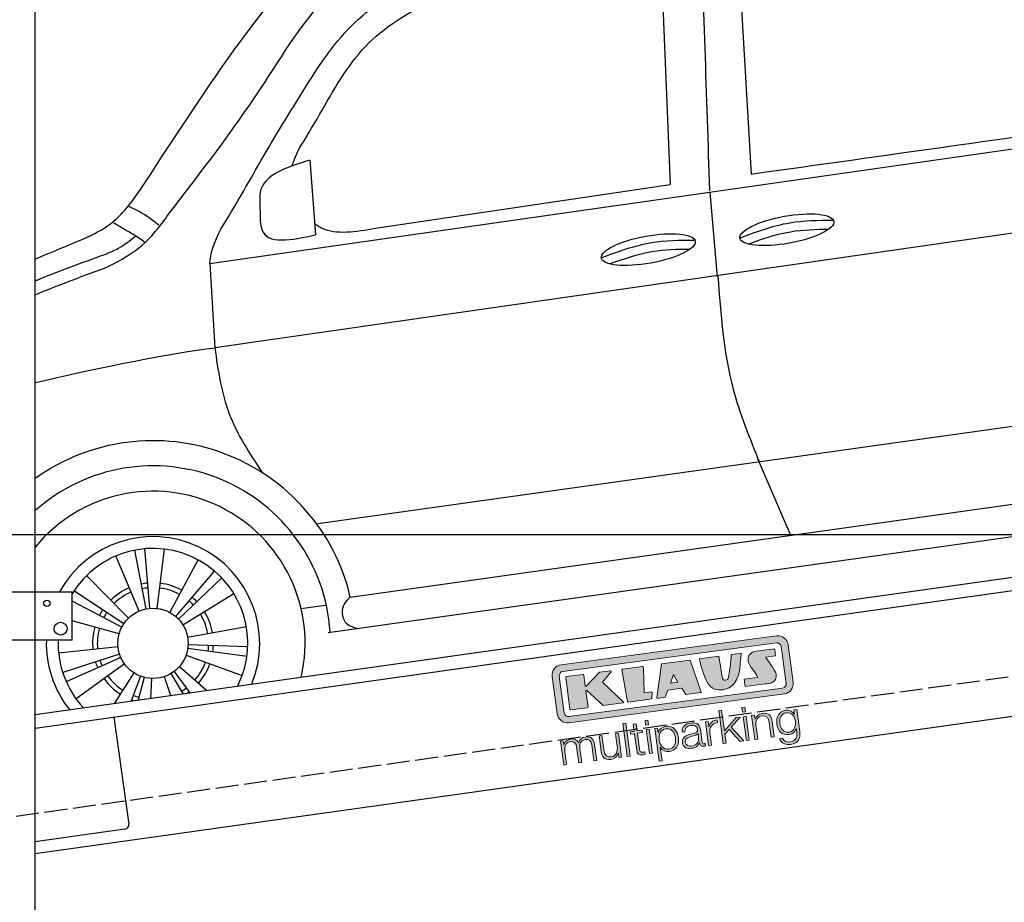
# Model space of a CAD drawing. Extents: x -311 to 6440, y -744 to 6074.
# Tile 3 of 6: x 926 to 3064, y 1052 to 2968. Entities that reach past the tile are written whole.
import ezdxf

# ---------------------------------------------------------------- set-up
doc = ezdxf.new("R2010")
doc.units = 0
doc.header["$LTSCALE"] = 10
doc.header["$MEASUREMENT"] = 0
doc.linetypes.add('GEN3', pattern=[6.25, 5, -1.25])
doc.layers.get('0').update_dxf_attribs({"linetype": 'CONTINUOUS'})
doc.layers.get('DEFPOINTS').update_dxf_attribs({"linetype": 'CONTINUOUS'})
doc.layers.add('3', color=6, linetype='GEN3')
doc.layers.add('CAR', color=1, linetype='CONTINUOUS')
for name, color, linetype, lineweight in [('AM_0', 7, 'CONTINUOUS', 30), ('AM_5', 3, 'CONTINUOUS', 15), ('Logo', 7, 'CONTINUOUS', 25)]:
    doc.layers.add(name, color=color, linetype=linetype, lineweight=lineweight)
doc.dimstyles.new('KLAUS_DXF', dxfattribs={"dimscale": 20, "dimtxt": 3.5, "dimasz": 2, "dimexe": 2, "dimexo": 1, "dimgap": 1.5, "dimtad": 1, "dimlfac": 0.1, "dimdsep": 46, "dimtxsty": 'STANDARD', "dimblk": 'DOT', "dimcen": 2, "dimclrd": 256, "dimclre": 256, "dimclrt": 2, "dimadec": 0, "dimazin": 0, "dimtfac": 1, "dimtmove": 2, "dimatfit": 3, "dimfxl": 1, "dimtolj": 1, "dimarcsym": 0})

# ---------------------------------------------------------------- blocks, each defined once
blk = doc.blocks.new('KLAUS')
at = {"layer": 'Logo'}
h = blk.add_hatch(color=8, dxfattribs=at)
h.dxf.hatch_style = 2
edge = h.paths.add_edge_path()
edge.add_spline(control_points=[(3.6, 29.09), (2.88, 29.09), (2.3, 28.51), (2.3, 27.8), (2.3, 27.8), (2.3, 16.11), (2.3, 16.11), (2.3, 15.39), (2.88, 14.81), (3.6, 14.81), (3.6, 14.81), (71.16, 14.81), (71.16, 14.81), (71.88, 14.81), (72.46, 15.39), (72.46, 16.11), (72.46, 16.11), (72.46, 27.8), (72.46, 27.8), (72.46, 28.51), (71.88, 29.09), (71.16, 29.09), (71.16, 29.09), (3.6, 29.09), (3.6, 29.09), (3.6, 29.09), (3.6, 29.09), (3.6, 29.09)], knot_values=[0, 0, 0, 0, 1, 1, 1, 2, 2, 2, 3, 3, 3, 4, 4, 4, 5, 5, 5, 6, 6, 6, 7, 7, 7, 8, 8, 8, 9, 9, 9, 9], degree=3, periodic=0)
edge = h.paths.add_edge_path()
edge.add_spline(control_points=[(3.35, 31.23), (3.35, 31.23), (71.47, 31.23), (71.47, 31.23), (73.26, 31.23), (74.71, 29.77), (74.71, 27.99), (74.71, 27.99), (74.71, 16.17), (74.71, 16.17), (74.71, 14.38), (73.26, 12.93), (71.47, 12.93), (71.47, 12.93), (3.35, 12.93), (3.35, 12.93), (1.56, 12.93), (0.11, 14.38), (0.11, 16.17), (0.11, 16.17), (0.11, 27.99), (0.11, 27.99), (0.11, 29.77), (1.56, 31.23), (3.35, 31.23), (3.35, 31.23), (3.35, 31.23), (3.35, 31.23)], knot_values=[0, 0, 0, 0, 1, 1, 1, 2, 2, 2, 3, 3, 3, 4, 4, 4, 5, 5, 5, 6, 6, 6, 7, 7, 7, 8, 8, 8, 9, 9, 9, 9], degree=3, periodic=0)
h = blk.add_hatch(color=8, dxfattribs=at)
h.dxf.hatch_style = 2
edge = h.paths.add_edge_path()
edge.add_spline(control_points=[(4.5, 27.33), (4.5, 27.33), (9.7, 27.33), (9.7, 27.33), (9.84, 27.33), (9.96, 27.22), (9.96, 27.08), (9.96, 27.08), (9.96, 23.69), (9.96, 23.69), (9.96, 23.69), (9.94, 23.64), (10.04, 23.59), (10.14, 23.53), (10.2, 23.57), (10.2, 23.57), (10.2, 23.57), (10.51, 23.75), (10.51, 23.75), (10.51, 23.75), (14.94, 27.33), (14.94, 27.33), (14.94, 27.33), (18.41, 27.33), (18.41, 27.33), (18.41, 27.33), (18.49, 27.33), (18.56, 27.2), (18.65, 27.04), (18.53, 26.91), (18.53, 26.91), (18.53, 26.91), (15.49, 24.11), (15.49, 24.11), (15.49, 24.11), (21.14, 17.06), (21.14, 17.06), (21.14, 17.06), (21.13, 16.91), (21.13, 16.91), (21.08, 16.84), (20.99, 16.82), (20.99, 16.82), (20.99, 16.82), (14.7, 16.82), (14.7, 16.82), (14.7, 16.82), (10.26, 22.17), (10.26, 22.17), (10.26, 22.17), (10.19, 22.24), (10.08, 22.21), (9.97, 22.18), (9.96, 22.11), (9.96, 22.11), (9.96, 22.11), (9.96, 17.08), (9.96, 17.08), (9.96, 16.94), (9.84, 16.82), (9.7, 16.82), (9.7, 16.82), (4.5, 16.82), (4.5, 16.82), (4.36, 16.82), (4.25, 16.94), (4.25, 17.08), (4.25, 17.08), (4.25, 27.08), (4.25, 27.08), (4.25, 27.22), (4.36, 27.33), (4.5, 27.33), (4.5, 27.33), (4.5, 27.33), (4.5, 27.33)], knot_values=[0, 0, 0, 0, 1, 1, 1, 2, 2, 2, 3, 3, 3, 4, 4, 4, 5, 5, 5, 6, 6, 6, 7, 7, 7, 8, 8, 8, 9, 9, 9, 10, 10, 10, 11, 11, 11, 12, 12, 12, 13, 13, 13, 14, 14, 14, 15, 15, 15, 16, 16, 16, 17, 17, 17, 18, 18, 18, 19, 19, 19, 20, 20, 20, 21, 21, 21, 22, 22, 22, 23, 23, 23, 24, 24, 24, 25, 25, 25, 25], degree=3, periodic=0)
h = blk.add_hatch(color=8, dxfattribs=at)
h.dxf.hatch_style = 2
h.paths.add_polyline_path([(22.42, 17.06), (21.97, 27.15), (22.24, 27.33), (28.55, 27.33), (28.86, 26.97), (28.01, 19.08), (30.26, 19.07), (30.44, 18.95), (30.08, 16.95), (29.49, 16.82), (22.6, 16.82)])
h = blk.add_hatch(color=8, dxfattribs=at)
h.paths.add_polyline_path([(36.52, 21.01), (38.93, 21.01), (37.87, 23.57)])
h.paths.add_polyline_path([(34.52, 27.33), (43.65, 27.33), (45.76, 16.94), (45.57, 16.82), (40.83, 16.82), (39.89, 18.95), (35.42, 18.95), (34.27, 16.82), (31.78, 16.82), (31.66, 17)])
h = blk.add_hatch(color=8, dxfattribs=at)
h.dxf.hatch_style = 2
edge = h.paths.add_edge_path()
edge.add_spline(control_points=[(52.69, 27.32), (52.69, 27.32), (52.88, 20.14), (52.88, 20.14), (53.01, 19.89), (53.2, 19.77), (53.43, 19.71), (53.91, 19.59), (54.43, 19.57), (54.64, 20.03), (55.23, 21.34), (56.27, 25.45), (56.6, 27.33), (56.6, 27.33), (59.77, 27.33), (59.77, 27.33), (58.77, 23.9), (58.56, 16.82), (52.63, 16.76), (48.72, 16.72), (48.01, 19.35), (47.27, 22.24), (46.89, 23.68), (46.54, 27.33), (46.54, 27.33), (46.54, 27.33), (52.69, 27.32), (52.69, 27.32), (52.69, 27.32), (52.69, 27.32), (52.69, 27.32)], knot_values=[0, 0, 0, 0, 1, 1, 1, 2, 2, 2, 3, 3, 3, 4, 4, 4, 5, 5, 5, 6, 6, 6, 7, 7, 7, 8, 8, 8, 9, 9, 9, 10, 10, 10, 10], degree=3, periodic=0)
h = blk.add_hatch(color=8, dxfattribs=at)
h.dxf.hatch_style = 2
edge = h.paths.add_edge_path()
edge.add_spline(control_points=[(64.46, 27.33), (64.46, 27.33), (70.31, 27.33), (70.31, 27.33), (70.31, 26.52), (70.31, 26.02), (70.31, 25.12), (70.31, 25.12), (67.3, 25.12), (67.3, 25.12), (67.24, 25.04), (67.25, 25.11), (67.25, 24.91), (67.25, 24.88), (69.73, 20.38), (69.73, 19.57), (69.73, 16.4), (67.22, 16.81), (65.9, 16.82), (65.9, 16.82), (59.59, 16.82), (59.59, 16.82), (59.59, 17.76), (59.59, 18.23), (59.59, 19.14), (59.59, 19.14), (63.75, 19.14), (63.75, 19.14), (63.82, 19.22), (63.81, 19.11), (63.81, 19.31), (63.81, 20.32), (61.58, 23.06), (61.58, 24.63), (61.58, 26.33), (62.83, 27.34), (64.46, 27.33), (64.46, 27.33), (64.46, 27.33), (64.46, 27.33)], knot_values=[0, 0, 0, 0, 1, 1, 1, 2, 2, 2, 3, 3, 3, 4, 4, 4, 5, 5, 5, 6, 6, 6, 7, 7, 7, 8, 8, 8, 9, 9, 9, 10, 10, 10, 11, 11, 11, 12, 12, 12, 13, 13, 13, 13], degree=3, periodic=0)
h = blk.add_hatch(color=30, dxfattribs=at)
h.dxf.hatch_style = 2
h.paths.add_polyline_path([(20.07, 0), (20.99, 0), (20.99, 10.45), (20.07, 10.45)])
h = blk.add_hatch(color=30, dxfattribs=at)
h.dxf.hatch_style = 2
edge = h.paths.add_edge_path()
edge.add_spline(control_points=[(24.22, 9.82), (24.22, 9.82), (23.3, 9.82), (23.3, 9.82), (23.3, 9.82), (23.3, 7.55), (23.3, 7.55), (23.3, 7.55), (21.98, 7.55), (21.98, 7.55), (21.98, 7.55), (21.98, 6.78), (21.98, 6.78), (21.98, 6.78), (23.3, 6.78), (23.3, 6.78), (23.3, 6.78), (23.3, 1.61), (23.3, 1.61), (23.28, 0.32), (23.71, -0.09), (24.94, -0.09), (25.22, -0.09), (25.48, -0.06), (25.76, -0.06), (25.76, -0.06), (25.76, 0.73), (25.76, 0.73), (25.5, 0.7), (25.23, 0.69), (24.97, 0.69), (24.31, 0.73), (24.22, 1.08), (24.22, 1.68), (24.22, 1.68), (24.22, 6.78), (24.22, 6.78), (24.22, 6.78), (25.76, 6.78), (25.76, 6.78), (25.76, 6.78), (25.76, 7.55), (25.76, 7.55), (25.76, 7.55), (24.22, 7.55), (24.22, 7.55), (24.22, 7.55), (24.22, 9.82), (24.22, 9.82), (24.22, 9.82), (24.22, 9.82), (24.22, 9.82)], knot_values=[0, 0, 0, 0, 1, 1, 1, 2, 2, 2, 3, 3, 3, 4, 4, 4, 5, 5, 5, 6, 6, 6, 7, 7, 7, 8, 8, 8, 9, 9, 9, 10, 10, 10, 11, 11, 11, 12, 12, 12, 13, 13, 13, 14, 14, 14, 15, 15, 15, 16, 16, 16, 17, 17, 17, 17], degree=3, periodic=0)
h = blk.add_hatch(color=30, dxfattribs=at)
h.paths.add_polyline_path([(27.1, 0), (28.03, 0), (28.03, 7.55), (27.1, 7.55)])
h.paths.add_polyline_path([(27.1, 8.98), (28.03, 8.98), (28.03, 10.45), (27.1, 10.45)])
h = blk.add_hatch(color=30, dxfattribs=at)
h.dxf.hatch_style = 2
h.paths.add_polyline_path([(50.4, 0), (51.32, 0), (51.32, 2.87), (52.82, 4.11), (55.8, 0), (56.96, 0), (53.52, 4.76), (56.74, 7.55), (55.51, 7.55), (51.32, 3.89), (51.32, 10.45), (50.4, 10.45)])
h = blk.add_hatch(color=30, dxfattribs=at)
h.paths.add_polyline_path([(57.74, 0), (58.66, 0), (58.66, 7.55), (57.74, 7.55)])
h.paths.add_polyline_path([(57.74, 8.98), (58.66, 8.98), (58.66, 10.45), (57.74, 10.45)])
h = blk.add_hatch(color=30, dxfattribs=at)
h.dxf.hatch_style = 2
edge = h.paths.add_edge_path()
edge.add_spline(control_points=[(0, 0), (0, 0), (0.92, 0), (0.92, 0), (0.92, 0), (0.92, 4.22), (0.92, 4.22), (0.94, 5.8), (1.58, 7), (3.18, 7), (4.35, 7), (4.77, 6.15), (4.76, 5.12), (4.76, 5.12), (4.76, 0), (4.76, 0), (4.76, 0), (5.68, 0), (5.68, 0), (5.68, 0), (5.68, 4.27), (5.68, 4.27), (5.68, 5.68), (6.14, 7), (7.73, 7), (9.05, 7), (9.52, 6.32), (9.52, 5.08), (9.52, 5.08), (9.52, 0), (9.52, 0), (9.52, 0), (10.44, 0), (10.44, 0), (10.44, 0), (10.44, 5.12), (10.44, 5.12), (10.44, 6.91), (9.59, 7.77), (7.94, 7.77), (6.94, 7.77), (5.99, 7.29), (5.54, 6.3), (5.26, 7.29), (4.36, 7.77), (3.37, 7.77), (2.17, 7.77), (1.38, 7.19), (0.89, 6.28), (0.89, 6.28), (0.85, 6.28), (0.85, 6.28), (0.85, 6.28), (0.85, 7.55), (0.85, 7.55), (0.85, 7.55), (0, 7.55), (0, 7.55), (0, 7.55), (0, 0), (0, 0), (0, 0), (0, 0), (0, 0)], knot_values=[0, 0, 0, 0, 1, 1, 1, 2, 2, 2, 3, 3, 3, 4, 4, 4, 5, 5, 5, 6, 6, 6, 7, 7, 7, 8, 8, 8, 9, 9, 9, 10, 10, 10, 11, 11, 11, 12, 12, 12, 13, 13, 13, 14, 14, 14, 15, 15, 15, 16, 16, 16, 17, 17, 17, 18, 18, 18, 19, 19, 19, 20, 20, 20, 21, 21, 21, 21], degree=3, periodic=0)
h = blk.add_hatch(color=30, dxfattribs=at)
h.dxf.hatch_style = 2
edge = h.paths.add_edge_path()
edge.add_spline(control_points=[(18.31, 7.55), (18.31, 7.55), (17.39, 7.55), (17.39, 7.55), (17.39, 7.55), (17.39, 3.59), (17.39, 3.59), (17.39, 2.05), (16.7, 0.56), (15.12, 0.56), (13.66, 0.56), (13.15, 1.27), (13.1, 2.64), (13.1, 2.64), (13.1, 7.55), (13.1, 7.55), (13.1, 7.55), (12.18, 7.55), (12.18, 7.55), (12.18, 7.55), (12.18, 2.65), (12.18, 2.65), (12.18, 0.89), (12.93, -0.22), (14.83, -0.22), (15.96, -0.22), (16.95, 0.35), (17.44, 1.36), (17.44, 1.36), (17.47, 1.36), (17.47, 1.36), (17.47, 1.36), (17.47, 0), (17.47, 0), (17.47, 0), (18.31, 0), (18.31, 0), (18.31, 0), (18.31, 7.55), (18.31, 7.55), (18.31, 7.55), (18.31, 7.55), (18.31, 7.55)], knot_values=[0, 0, 0, 0, 1, 1, 1, 2, 2, 2, 3, 3, 3, 4, 4, 4, 5, 5, 5, 6, 6, 6, 7, 7, 7, 8, 8, 8, 9, 9, 9, 10, 10, 10, 11, 11, 11, 12, 12, 12, 13, 13, 13, 14, 14, 14, 14], degree=3, periodic=0)
h = blk.add_hatch(color=30, dxfattribs=at)
edge = h.paths.add_edge_path()
edge.add_spline(control_points=[(35.84, 3.78), (35.84, 2.21), (35.12, 0.56), (33.37, 0.56), (31.4, 0.56), (30.72, 2.21), (30.72, 3.78), (30.72, 5.49), (31.33, 7), (33.37, 7), (35.12, 7), (35.84, 5.34), (35.84, 3.78), (35.84, 3.78), (35.84, 3.78), (35.84, 3.78)], knot_values=[0, 0, 0, 0, 1, 1, 1, 2, 2, 2, 3, 3, 3, 4, 4, 4, 5, 5, 5, 5], degree=3, periodic=0)
edge = h.paths.add_edge_path()
edge.add_spline(control_points=[(29.79, -2.8), (29.79, -2.8), (30.72, -2.8), (30.72, -2.8), (30.72, -2.8), (30.72, 1.43), (30.72, 1.43), (30.72, 1.43), (30.74, 1.43), (30.74, 1.43), (31.14, 0.35), (32.24, -0.22), (33.37, -0.22), (35.66, -0.22), (36.76, 1.64), (36.76, 3.78), (36.76, 5.91), (35.66, 7.77), (33.37, 7.77), (32.15, 7.77), (31.1, 7.14), (30.67, 6.12), (30.67, 6.12), (30.64, 6.12), (30.64, 6.12), (30.64, 6.12), (30.64, 7.55), (30.64, 7.55), (30.64, 7.55), (29.79, 7.55), (29.79, 7.55), (29.79, 7.55), (29.79, -2.8), (29.79, -2.8), (29.79, -2.8), (29.79, -2.8), (29.79, -2.8)], knot_values=[0, 0, 0, 0, 1, 1, 1, 2, 2, 2, 3, 3, 3, 4, 4, 4, 5, 5, 5, 6, 6, 6, 7, 7, 7, 8, 8, 8, 9, 9, 9, 10, 10, 10, 11, 11, 11, 12, 12, 12, 12], degree=3, periodic=0)
h = blk.add_hatch(color=30, dxfattribs=at)
edge = h.paths.add_edge_path()
edge.add_spline(control_points=[(43.03, 2.93), (43.04, 1.45), (41.8, 0.56), (40.39, 0.56), (39.53, 0.56), (38.71, 1.13), (38.71, 2.05), (38.71, 3.53), (40.66, 3.51), (42.22, 3.79), (42.47, 3.84), (42.88, 3.91), (43, 4.13), (43, 4.13), (43.03, 4.13), (43.03, 4.13), (43.03, 4.13), (43.03, 2.93), (43.03, 2.93), (43.03, 2.93), (43.03, 2.93), (43.03, 2.93)], knot_values=[0, 0, 0, 0, 1, 1, 1, 2, 2, 2, 3, 3, 3, 4, 4, 4, 5, 5, 5, 6, 6, 6, 7, 7, 7, 7], degree=3, periodic=0)
edge = h.paths.add_edge_path()
edge.add_spline(control_points=[(39.03, 5.24), (39.06, 6.47), (39.91, 7), (41.05, 7), (42.14, 7), (43.03, 6.69), (43.03, 5.45), (43.03, 4.61), (42.6, 4.51), (41.84, 4.42), (39.85, 4.19), (37.79, 4.11), (37.79, 1.99), (37.79, 0.47), (38.93, -0.22), (40.32, -0.22), (41.77, -0.22), (42.43, 0.34), (43.07, 1.32), (43.07, 1.32), (43.1, 1.32), (43.1, 1.32), (43.1, 0.53), (43.25, 0), (44.19, 0), (44.43, 0), (44.58, 0.01), (44.79, 0.06), (44.79, 0.06), (44.79, 0.83), (44.79, 0.83), (44.71, 0.81), (44.6, 0.78), (44.49, 0.78), (44.13, 0.78), (43.95, 0.98), (43.95, 1.33), (43.95, 1.33), (43.95, 5.34), (43.95, 5.34), (43.95, 7.36), (42.5, 7.77), (41.17, 7.77), (39.44, 7.77), (38.2, 7.01), (38.11, 5.24), (38.11, 5.24), (39.03, 5.24), (39.03, 5.24), (39.03, 5.24), (39.03, 5.24), (39.03, 5.24)], knot_values=[0, 0, 0, 0, 1, 1, 1, 2, 2, 2, 3, 3, 3, 4, 4, 4, 5, 5, 5, 6, 6, 6, 7, 7, 7, 8, 8, 8, 9, 9, 9, 10, 10, 10, 11, 11, 11, 12, 12, 12, 13, 13, 13, 14, 14, 14, 15, 15, 15, 16, 16, 16, 17, 17, 17, 17], degree=3, periodic=0)
h = blk.add_hatch(color=30, dxfattribs=at)
h.dxf.hatch_style = 2
edge = h.paths.add_edge_path()
edge.add_spline(control_points=[(45.79, 0), (45.79, 0), (46.71, 0), (46.71, 0), (46.71, 0), (46.71, 4.03), (46.71, 4.03), (46.71, 5.59), (47.85, 6.82), (49.52, 6.73), (49.52, 6.73), (49.52, 7.66), (49.52, 7.66), (48.16, 7.72), (47.14, 7), (46.67, 5.78), (46.67, 5.78), (46.64, 5.78), (46.64, 5.78), (46.64, 5.78), (46.64, 7.55), (46.64, 7.55), (46.64, 7.55), (45.79, 7.55), (45.79, 7.55), (45.79, 7.55), (45.79, 0), (45.79, 0), (45.79, 0), (45.79, 0), (45.79, 0)], knot_values=[0, 0, 0, 0, 1, 1, 1, 2, 2, 2, 3, 3, 3, 4, 4, 4, 5, 5, 5, 6, 6, 6, 7, 7, 7, 8, 8, 8, 9, 9, 9, 10, 10, 10, 10], degree=3, periodic=0)
h = blk.add_hatch(color=30, dxfattribs=at)
h.dxf.hatch_style = 2
edge = h.paths.add_edge_path()
edge.add_spline(control_points=[(60.41, 0), (60.41, 0), (61.33, 0), (61.33, 0), (61.33, 0), (61.33, 4.41), (61.33, 4.41), (61.36, 5.89), (62.24, 7), (63.7, 7), (65.2, 7), (65.62, 6.02), (65.62, 4.71), (65.62, 4.71), (65.62, 0), (65.62, 0), (65.62, 0), (66.54, 0), (66.54, 0), (66.54, 0), (66.54, 4.86), (66.54, 4.86), (66.54, 6.66), (65.9, 7.77), (63.78, 7.77), (62.71, 7.77), (61.7, 7.16), (61.36, 6.25), (61.36, 6.25), (61.33, 6.25), (61.33, 6.25), (61.33, 6.25), (61.33, 7.55), (61.33, 7.55), (61.33, 7.55), (60.41, 7.55), (60.41, 7.55), (60.41, 7.55), (60.41, 0), (60.41, 0), (60.41, 0), (60.41, 0), (60.41, 0)], knot_values=[0, 0, 0, 0, 1, 1, 1, 2, 2, 2, 3, 3, 3, 4, 4, 4, 5, 5, 5, 6, 6, 6, 7, 7, 7, 8, 8, 8, 9, 9, 9, 10, 10, 10, 11, 11, 11, 12, 12, 12, 13, 13, 13, 14, 14, 14, 14], degree=3, periodic=0)
h = blk.add_hatch(color=30, dxfattribs=at)
edge = h.paths.add_edge_path()
edge.add_spline(control_points=[(71.32, 0.86), (69.62, 0.86), (68.83, 2.34), (68.83, 3.86), (68.83, 5.43), (69.56, 7), (71.32, 7), (73.06, 7), (73.75, 5.34), (73.75, 3.86), (73.75, 2.33), (72.91, 0.86), (71.32, 0.86), (71.32, 0.86), (71.32, 0.86), (71.32, 0.86)], knot_values=[0, 0, 0, 0, 1, 1, 1, 2, 2, 2, 3, 3, 3, 4, 4, 4, 5, 5, 5, 5], degree=3, periodic=0)
edge = h.paths.add_edge_path()
edge.add_spline(control_points=[(74.67, 7.55), (74.67, 7.55), (73.75, 7.55), (73.75, 7.55), (73.75, 7.55), (73.75, 6.25), (73.75, 6.25), (73.75, 6.25), (73.72, 6.25), (73.72, 6.25), (73.35, 7.09), (72.41, 7.77), (71.32, 7.77), (69.13, 7.77), (67.9, 6.05), (67.9, 3.97), (67.9, 1.82), (68.9, 0.09), (71.32, 0.09), (72.4, 0.09), (73.29, 0.72), (73.72, 1.64), (73.72, 1.64), (73.75, 1.64), (73.75, 1.64), (73.75, 1.64), (73.75, 0.61), (73.75, 0.61), (73.75, -1.23), (73.01, -2.24), (71.32, -2.24), (70.29, -2.24), (69.31, -1.85), (69.1, -0.73), (69.1, -0.73), (68.18, -0.73), (68.18, -0.73), (68.31, -2.34), (69.81, -3.02), (71.32, -3.02), (73.79, -3.02), (74.65, -1.64), (74.67, 0.61), (74.67, 0.61), (74.67, 7.55), (74.67, 7.55), (74.67, 7.55), (74.67, 7.55), (74.67, 7.55)], knot_values=[0, 0, 0, 0, 1, 1, 1, 2, 2, 2, 3, 3, 3, 4, 4, 4, 5, 5, 5, 6, 6, 6, 7, 7, 7, 8, 8, 8, 9, 9, 9, 10, 10, 10, 11, 11, 11, 12, 12, 12, 13, 13, 13, 14, 14, 14, 15, 15, 15, 16, 16, 16, 16], degree=3, periodic=0)
at = {"layer": 'Logo', "lineweight": 0}
for points in [[(22.42, 17.06), (21.97, 27.15), (22.24, 27.33), (28.55, 27.33), (28.86, 26.97), (28.01, 19.08), (30.26, 19.07), (30.44, 18.95), (30.08, 16.95), (29.49, 16.82), (22.6, 16.82), (22.42, 17.06), (22.42, 17.06)], [(34.52, 27.33), (43.65, 27.33), (45.76, 16.94), (45.57, 16.82), (40.83, 16.82), (39.89, 18.95), (35.42, 18.95), (34.27, 16.82), (31.78, 16.82), (31.66, 17), (34.52, 27.33), (34.52, 27.33)], [(36.52, 21.01), (38.93, 21.01), (37.87, 23.57), (36.52, 21.01), (36.52, 21.01)], [(20.07, 0), (20.99, 0), (20.99, 10.45), (20.07, 10.45), (20.07, 0), (20.07, 0)], [(27.1, 8.98), (28.03, 8.98), (28.03, 10.45), (27.1, 10.45), (27.1, 8.98), (27.1, 8.98)], [(50.4, 0), (51.32, 0), (51.32, 2.87), (52.82, 4.11), (55.8, 0), (56.96, 0), (53.52, 4.76), (56.74, 7.55), (55.51, 7.55), (51.32, 3.89), (51.32, 10.45), (50.4, 10.45), (50.4, 0), (50.4, 0)], [(57.74, 8.98), (58.66, 8.98), (58.66, 10.45), (57.74, 10.45), (57.74, 8.98), (57.74, 8.98)], [(27.1, 0), (28.03, 0), (28.03, 7.55), (27.1, 7.55), (27.1, 0), (27.1, 0)], [(57.74, 0), (58.66, 0), (58.66, 7.55), (57.74, 7.55), (57.74, 0), (57.74, 0)]]:
    blk.add_lwpolyline(points, dxfattribs=at)
for points, knots in [([(3.35, 31.23), (3.35, 31.23), (71.47, 31.23), (71.47, 31.23), (73.26, 31.23), (74.71, 29.77), (74.71, 27.99), (74.71, 27.99), (74.71, 16.17), (74.71, 16.17), (74.71, 14.38), (73.26, 12.93), (71.47, 12.93), (71.47, 12.93), (3.35, 12.93), (3.35, 12.93), (1.56, 12.93), (0.11, 14.38), (0.11, 16.17), (0.11, 16.17), (0.11, 27.99), (0.11, 27.99), (0.11, 29.77), (1.56, 31.23), (3.35, 31.23), (3.35, 31.23), (3.35, 31.23), (3.35, 31.23)], [0, 0, 0, 0, 1, 1, 1, 2, 2, 2, 3, 3, 3, 4, 4, 4, 5, 5, 5, 6, 6, 6, 7, 7, 7, 8, 8, 8, 9, 9, 9, 9]), ([(3.6, 29.09), (2.88, 29.09), (2.3, 28.51), (2.3, 27.8), (2.3, 27.8), (2.3, 16.11), (2.3, 16.11), (2.3, 15.39), (2.88, 14.81), (3.6, 14.81), (3.6, 14.81), (71.16, 14.81), (71.16, 14.81), (71.88, 14.81), (72.46, 15.39), (72.46, 16.11), (72.46, 16.11), (72.46, 27.8), (72.46, 27.8), (72.46, 28.51), (71.88, 29.09), (71.16, 29.09), (71.16, 29.09), (3.6, 29.09), (3.6, 29.09), (3.6, 29.09), (3.6, 29.09), (3.6, 29.09)], [0, 0, 0, 0, 1, 1, 1, 2, 2, 2, 3, 3, 3, 4, 4, 4, 5, 5, 5, 6, 6, 6, 7, 7, 7, 8, 8, 8, 9, 9, 9, 9]), ([(4.5, 27.33), (4.5, 27.33), (9.7, 27.33), (9.7, 27.33), (9.84, 27.33), (9.96, 27.22), (9.96, 27.08), (9.96, 27.08), (9.96, 23.69), (9.96, 23.69), (9.96, 23.69), (9.94, 23.64), (10.04, 23.59), (10.14, 23.53), (10.2, 23.57), (10.2, 23.57), (10.2, 23.57), (10.51, 23.75), (10.51, 23.75), (10.51, 23.75), (14.94, 27.33), (14.94, 27.33), (14.94, 27.33), (18.41, 27.33), (18.41, 27.33), (18.41, 27.33), (18.49, 27.33), (18.56, 27.2), (18.65, 27.04), (18.53, 26.91), (18.53, 26.91), (18.53, 26.91), (15.49, 24.11), (15.49, 24.11), (15.49, 24.11), (21.14, 17.06), (21.14, 17.06), (21.14, 17.06), (21.13, 16.91), (21.13, 16.91), (21.08, 16.84), (20.99, 16.82), (20.99, 16.82), (20.99, 16.82), (14.7, 16.82), (14.7, 16.82), (14.7, 16.82), (10.26, 22.17), (10.26, 22.17), (10.26, 22.17), (10.19, 22.24), (10.08, 22.21), (9.97, 22.18), (9.96, 22.11), (9.96, 22.11), (9.96, 22.11), (9.96, 17.08), (9.96, 17.08), (9.96, 16.94), (9.84, 16.82), (9.7, 16.82), (9.7, 16.82), (4.5, 16.82), (4.5, 16.82), (4.36, 16.82), (4.25, 16.94), (4.25, 17.08), (4.25, 17.08), (4.25, 27.08), (4.25, 27.08), (4.25, 27.22), (4.36, 27.33), (4.5, 27.33), (4.5, 27.33), (4.5, 27.33), (4.5, 27.33)], [0, 0, 0, 0, 1, 1, 1, 2, 2, 2, 3, 3, 3, 4, 4, 4, 5, 5, 5, 6, 6, 6, 7, 7, 7, 8, 8, 8, 9, 9, 9, 10, 10, 10, 11, 11, 11, 12, 12, 12, 13, 13, 13, 14, 14, 14, 15, 15, 15, 16, 16, 16, 17, 17, 17, 18, 18, 18, 19, 19, 19, 20, 20, 20, 21, 21, 21, 22, 22, 22, 23, 23, 23, 24, 24, 24, 25, 25, 25, 25]), ([(52.69, 27.32), (52.69, 27.32), (52.88, 20.14), (52.88, 20.14), (53.01, 19.89), (53.2, 19.77), (53.43, 19.71), (53.91, 19.59), (54.43, 19.57), (54.64, 20.03), (55.23, 21.34), (56.27, 25.45), (56.6, 27.33), (56.6, 27.33), (59.77, 27.33), (59.77, 27.33), (58.77, 23.9), (58.56, 16.82), (52.63, 16.76), (48.72, 16.72), (48.01, 19.35), (47.27, 22.24), (46.89, 23.68), (46.54, 27.33), (46.54, 27.33), (46.54, 27.33), (52.69, 27.32), (52.69, 27.32), (52.69, 27.32), (52.69, 27.32), (52.69, 27.32)], [0, 0, 0, 0, 1, 1, 1, 2, 2, 2, 3, 3, 3, 4, 4, 4, 5, 5, 5, 6, 6, 6, 7, 7, 7, 8, 8, 8, 9, 9, 9, 10, 10, 10, 10]), ([(64.46, 27.33), (64.46, 27.33), (70.31, 27.33), (70.31, 27.33), (70.31, 26.52), (70.31, 26.02), (70.31, 25.12), (70.31, 25.12), (67.3, 25.12), (67.3, 25.12), (67.24, 25.04), (67.25, 25.11), (67.25, 24.91), (67.25, 24.88), (69.73, 20.38), (69.73, 19.57), (69.73, 16.4), (67.22, 16.81), (65.9, 16.82), (65.9, 16.82), (59.59, 16.82), (59.59, 16.82), (59.59, 17.76), (59.59, 18.23), (59.59, 19.14), (59.59, 19.14), (63.75, 19.14), (63.75, 19.14), (63.82, 19.22), (63.81, 19.11), (63.81, 19.31), (63.81, 20.32), (61.58, 23.06), (61.58, 24.63), (61.58, 26.33), (62.83, 27.34), (64.46, 27.33), (64.46, 27.33), (64.46, 27.33), (64.46, 27.33)], [0, 0, 0, 0, 1, 1, 1, 2, 2, 2, 3, 3, 3, 4, 4, 4, 5, 5, 5, 6, 6, 6, 7, 7, 7, 8, 8, 8, 9, 9, 9, 10, 10, 10, 11, 11, 11, 12, 12, 12, 13, 13, 13, 13]), ([(24.22, 9.82), (24.22, 9.82), (23.3, 9.82), (23.3, 9.82), (23.3, 9.82), (23.3, 7.55), (23.3, 7.55), (23.3, 7.55), (21.98, 7.55), (21.98, 7.55), (21.98, 7.55), (21.98, 6.78), (21.98, 6.78), (21.98, 6.78), (23.3, 6.78), (23.3, 6.78), (23.3, 6.78), (23.3, 1.61), (23.3, 1.61), (23.28, 0.32), (23.71, -0.09), (24.94, -0.09), (25.22, -0.09), (25.48, -0.06), (25.76, -0.06), (25.76, -0.06), (25.76, 0.73), (25.76, 0.73), (25.5, 0.7), (25.23, 0.69), (24.97, 0.69), (24.31, 0.73), (24.22, 1.08), (24.22, 1.68), (24.22, 1.68), (24.22, 6.78), (24.22, 6.78), (24.22, 6.78), (25.76, 6.78), (25.76, 6.78), (25.76, 6.78), (25.76, 7.55), (25.76, 7.55), (25.76, 7.55), (24.22, 7.55), (24.22, 7.55), (24.22, 7.55), (24.22, 9.82), (24.22, 9.82), (24.22, 9.82), (24.22, 9.82), (24.22, 9.82)], [0, 0, 0, 0, 1, 1, 1, 2, 2, 2, 3, 3, 3, 4, 4, 4, 5, 5, 5, 6, 6, 6, 7, 7, 7, 8, 8, 8, 9, 9, 9, 10, 10, 10, 11, 11, 11, 12, 12, 12, 13, 13, 13, 14, 14, 14, 15, 15, 15, 16, 16, 16, 17, 17, 17, 17]), ([(0, 0), (0, 0), (0.92, 0), (0.92, 0), (0.92, 0), (0.92, 4.22), (0.92, 4.22), (0.94, 5.8), (1.58, 7), (3.18, 7), (4.35, 7), (4.77, 6.15), (4.76, 5.12), (4.76, 5.12), (4.76, 0), (4.76, 0), (4.76, 0), (5.68, 0), (5.68, 0), (5.68, 0), (5.68, 4.27), (5.68, 4.27), (5.68, 5.68), (6.14, 7), (7.73, 7), (9.05, 7), (9.52, 6.32), (9.52, 5.08), (9.52, 5.08), (9.52, 0), (9.52, 0), (9.52, 0), (10.44, 0), (10.44, 0), (10.44, 0), (10.44, 5.12), (10.44, 5.12), (10.44, 6.91), (9.59, 7.77), (7.94, 7.77), (6.94, 7.77), (5.99, 7.29), (5.54, 6.3), (5.26, 7.29), (4.36, 7.77), (3.37, 7.77), (2.17, 7.77), (1.38, 7.19), (0.89, 6.28), (0.89, 6.28), (0.85, 6.28), (0.85, 6.28), (0.85, 6.28), (0.85, 7.55), (0.85, 7.55), (0.85, 7.55), (0, 7.55), (0, 7.55), (0, 7.55), (0, 0), (0, 0), (0, 0), (0, 0), (0, 0)], [0, 0, 0, 0, 1, 1, 1, 2, 2, 2, 3, 3, 3, 4, 4, 4, 5, 5, 5, 6, 6, 6, 7, 7, 7, 8, 8, 8, 9, 9, 9, 10, 10, 10, 11, 11, 11, 12, 12, 12, 13, 13, 13, 14, 14, 14, 15, 15, 15, 16, 16, 16, 17, 17, 17, 18, 18, 18, 19, 19, 19, 20, 20, 20, 21, 21, 21, 21]), ([(18.31, 7.55), (18.31, 7.55), (17.39, 7.55), (17.39, 7.55), (17.39, 7.55), (17.39, 3.59), (17.39, 3.59), (17.39, 2.05), (16.7, 0.56), (15.12, 0.56), (13.66, 0.56), (13.15, 1.27), (13.1, 2.64), (13.1, 2.64), (13.1, 7.55), (13.1, 7.55), (13.1, 7.55), (12.18, 7.55), (12.18, 7.55), (12.18, 7.55), (12.18, 2.65), (12.18, 2.65), (12.18, 0.89), (12.93, -0.22), (14.83, -0.22), (15.96, -0.22), (16.95, 0.35), (17.44, 1.36), (17.44, 1.36), (17.47, 1.36), (17.47, 1.36), (17.47, 1.36), (17.47, 0), (17.47, 0), (17.47, 0), (18.31, 0), (18.31, 0), (18.31, 0), (18.31, 7.55), (18.31, 7.55), (18.31, 7.55), (18.31, 7.55), (18.31, 7.55)], [0, 0, 0, 0, 1, 1, 1, 2, 2, 2, 3, 3, 3, 4, 4, 4, 5, 5, 5, 6, 6, 6, 7, 7, 7, 8, 8, 8, 9, 9, 9, 10, 10, 10, 11, 11, 11, 12, 12, 12, 13, 13, 13, 14, 14, 14, 14]), ([(29.79, -2.8), (29.79, -2.8), (30.72, -2.8), (30.72, -2.8), (30.72, -2.8), (30.72, 1.43), (30.72, 1.43), (30.72, 1.43), (30.74, 1.43), (30.74, 1.43), (31.14, 0.35), (32.24, -0.22), (33.37, -0.22), (35.66, -0.22), (36.76, 1.64), (36.76, 3.78), (36.76, 5.91), (35.66, 7.77), (33.37, 7.77), (32.15, 7.77), (31.1, 7.14), (30.67, 6.12), (30.67, 6.12), (30.64, 6.12), (30.64, 6.12), (30.64, 6.12), (30.64, 7.55), (30.64, 7.55), (30.64, 7.55), (29.79, 7.55), (29.79, 7.55), (29.79, 7.55), (29.79, -2.8), (29.79, -2.8), (29.79, -2.8), (29.79, -2.8), (29.79, -2.8)], [0, 0, 0, 0, 1, 1, 1, 2, 2, 2, 3, 3, 3, 4, 4, 4, 5, 5, 5, 6, 6, 6, 7, 7, 7, 8, 8, 8, 9, 9, 9, 10, 10, 10, 11, 11, 11, 12, 12, 12, 12]), ([(35.84, 3.78), (35.84, 2.21), (35.12, 0.56), (33.37, 0.56), (31.4, 0.56), (30.72, 2.21), (30.72, 3.78), (30.72, 5.49), (31.33, 7), (33.37, 7), (35.12, 7), (35.84, 5.34), (35.84, 3.78), (35.84, 3.78), (35.84, 3.78), (35.84, 3.78)], [0, 0, 0, 0, 1, 1, 1, 2, 2, 2, 3, 3, 3, 4, 4, 4, 5, 5, 5, 5]), ([(39.03, 5.24), (39.06, 6.47), (39.91, 7), (41.05, 7), (42.14, 7), (43.03, 6.69), (43.03, 5.45), (43.03, 4.61), (42.6, 4.51), (41.84, 4.42), (39.85, 4.19), (37.79, 4.11), (37.79, 1.99), (37.79, 0.47), (38.93, -0.22), (40.32, -0.22), (41.77, -0.22), (42.43, 0.34), (43.07, 1.32), (43.07, 1.32), (43.1, 1.32), (43.1, 1.32), (43.1, 0.53), (43.25, 0), (44.19, 0), (44.43, 0), (44.58, 0.01), (44.79, 0.06), (44.79, 0.06), (44.79, 0.83), (44.79, 0.83), (44.71, 0.81), (44.6, 0.78), (44.49, 0.78), (44.13, 0.78), (43.95, 0.98), (43.95, 1.33), (43.95, 1.33), (43.95, 5.34), (43.95, 5.34), (43.95, 7.36), (42.5, 7.77), (41.17, 7.77), (39.44, 7.77), (38.2, 7.01), (38.11, 5.24), (38.11, 5.24), (39.03, 5.24), (39.03, 5.24), (39.03, 5.24), (39.03, 5.24), (39.03, 5.24)], [0, 0, 0, 0, 1, 1, 1, 2, 2, 2, 3, 3, 3, 4, 4, 4, 5, 5, 5, 6, 6, 6, 7, 7, 7, 8, 8, 8, 9, 9, 9, 10, 10, 10, 11, 11, 11, 12, 12, 12, 13, 13, 13, 14, 14, 14, 15, 15, 15, 16, 16, 16, 17, 17, 17, 17]), ([(45.79, 0), (45.79, 0), (46.71, 0), (46.71, 0), (46.71, 0), (46.71, 4.03), (46.71, 4.03), (46.71, 5.59), (47.85, 6.82), (49.52, 6.73), (49.52, 6.73), (49.52, 7.66), (49.52, 7.66), (48.16, 7.72), (47.14, 7), (46.67, 5.78), (46.67, 5.78), (46.64, 5.78), (46.64, 5.78), (46.64, 5.78), (46.64, 7.55), (46.64, 7.55), (46.64, 7.55), (45.79, 7.55), (45.79, 7.55), (45.79, 7.55), (45.79, 0), (45.79, 0), (45.79, 0), (45.79, 0), (45.79, 0)], [0, 0, 0, 0, 1, 1, 1, 2, 2, 2, 3, 3, 3, 4, 4, 4, 5, 5, 5, 6, 6, 6, 7, 7, 7, 8, 8, 8, 9, 9, 9, 10, 10, 10, 10]), ([(60.41, 0), (60.41, 0), (61.33, 0), (61.33, 0), (61.33, 0), (61.33, 4.41), (61.33, 4.41), (61.36, 5.89), (62.24, 7), (63.7, 7), (65.2, 7), (65.62, 6.02), (65.62, 4.71), (65.62, 4.71), (65.62, 0), (65.62, 0), (65.62, 0), (66.54, 0), (66.54, 0), (66.54, 0), (66.54, 4.86), (66.54, 4.86), (66.54, 6.66), (65.9, 7.77), (63.78, 7.77), (62.71, 7.77), (61.7, 7.16), (61.36, 6.25), (61.36, 6.25), (61.33, 6.25), (61.33, 6.25), (61.33, 6.25), (61.33, 7.55), (61.33, 7.55), (61.33, 7.55), (60.41, 7.55), (60.41, 7.55), (60.41, 7.55), (60.41, 0), (60.41, 0), (60.41, 0), (60.41, 0), (60.41, 0)], [0, 0, 0, 0, 1, 1, 1, 2, 2, 2, 3, 3, 3, 4, 4, 4, 5, 5, 5, 6, 6, 6, 7, 7, 7, 8, 8, 8, 9, 9, 9, 10, 10, 10, 11, 11, 11, 12, 12, 12, 13, 13, 13, 14, 14, 14, 14]), ([(74.67, 7.55), (74.67, 7.55), (73.75, 7.55), (73.75, 7.55), (73.75, 7.55), (73.75, 6.25), (73.75, 6.25), (73.75, 6.25), (73.72, 6.25), (73.72, 6.25), (73.35, 7.09), (72.41, 7.77), (71.32, 7.77), (69.13, 7.77), (67.9, 6.05), (67.9, 3.97), (67.9, 1.82), (68.9, 0.09), (71.32, 0.09), (72.4, 0.09), (73.29, 0.72), (73.72, 1.64), (73.72, 1.64), (73.75, 1.64), (73.75, 1.64), (73.75, 1.64), (73.75, 0.61), (73.75, 0.61), (73.75, -1.23), (73.01, -2.24), (71.32, -2.24), (70.29, -2.24), (69.31, -1.85), (69.1, -0.73), (69.1, -0.73), (68.18, -0.73), (68.18, -0.73), (68.31, -2.34), (69.81, -3.02), (71.32, -3.02), (73.79, -3.02), (74.65, -1.64), (74.67, 0.61), (74.67, 0.61), (74.67, 7.55), (74.67, 7.55), (74.67, 7.55), (74.67, 7.55), (74.67, 7.55)], [0, 0, 0, 0, 1, 1, 1, 2, 2, 2, 3, 3, 3, 4, 4, 4, 5, 5, 5, 6, 6, 6, 7, 7, 7, 8, 8, 8, 9, 9, 9, 10, 10, 10, 11, 11, 11, 12, 12, 12, 13, 13, 13, 14, 14, 14, 15, 15, 15, 16, 16, 16, 16]), ([(71.32, 0.86), (69.62, 0.86), (68.83, 2.34), (68.83, 3.86), (68.83, 5.43), (69.56, 7), (71.32, 7), (73.06, 7), (73.75, 5.34), (73.75, 3.86), (73.75, 2.33), (72.91, 0.86), (71.32, 0.86), (71.32, 0.86), (71.32, 0.86), (71.32, 0.86)], [0, 0, 0, 0, 1, 1, 1, 2, 2, 2, 3, 3, 3, 4, 4, 4, 5, 5, 5, 5]), ([(43.03, 2.93), (43.04, 1.45), (41.8, 0.56), (40.39, 0.56), (39.53, 0.56), (38.71, 1.13), (38.71, 2.05), (38.71, 3.53), (40.66, 3.51), (42.22, 3.79), (42.47, 3.84), (42.88, 3.91), (43, 4.13), (43, 4.13), (43.03, 4.13), (43.03, 4.13), (43.03, 4.13), (43.03, 2.93), (43.03, 2.93), (43.03, 2.93), (43.03, 2.93), (43.03, 2.93)], [0, 0, 0, 0, 1, 1, 1, 2, 2, 2, 3, 3, 3, 4, 4, 4, 5, 5, 5, 6, 6, 6, 7, 7, 7, 7])]:
    blk.add_open_spline(points, degree=3, knots=knots, dxfattribs=at)
blk = doc.blocks.new('_DOT')
at = {"color": 0, "linetype": 'ByBlock'}
blk.add_line((-0.5, 0), (-1, 0), dxfattribs=at)
at = {"color": 0, "linetype": 'ByBlock', "const_width": 0.5}
blk.add_lwpolyline([(-0.25, 0, 1), (0.25, 0, 1)], format="xyb", close=True, dxfattribs=at)
blk = doc.blocks.new('*D8')
at = {"layer": 'AM_5', "lineweight": -2, "transparency": 16777216}
for p, q in [((5479.5, 1850), (-240.5, 1850)), ((-200.5, -160), (-200.5, 1810)), ((179.5, -200), (-240.5, -200))]:
    blk.add_line(p, q, dxfattribs=at)
at = {"layer": 'DEFPOINTS', "color": 0, "transparency": 16777216}
for p in [(-200.5, 1850), (5499.5, 1850), (199.5, -200)]:
    blk.add_point(p, dxfattribs=at)
at = {"layer": 'AM_5', "lineweight": -2, "transparency": 16777216, "xscale": 40, "yscale": 40, "zscale": 40}
for p, rotation in [((-200.5, 1850), 90), ((-200.5, -200), 270)]:
    blk.add_blockref('_DOT', p, dxfattribs=dict(at, rotation=rotation))
at = {"layer": 'AM_5', "color": 2, "transparency": 16777216, "insert": (-265.5, 825), "char_height": 70, "attachment_point": 5, "rotation": 90}
blk.add_mtext('\\A1;205', dxfattribs=at)
blk = doc.blocks.new('*D9')
at = {"layer": 'AM_5', "lineweight": -2, "transparency": 16777216}
for p, q in [((179.5, 2850), (-240.5, 2850)), ((-200.5, 1890), (-200.5, 2810)), ((5479.5, 1850), (-240.5, 1850))]:
    blk.add_line(p, q, dxfattribs=at)
at = {"layer": 'DEFPOINTS', "color": 0, "transparency": 16777216}
for p in [(-200.5, 2850), (199.5, 2850), (5499.5, 1850)]:
    blk.add_point(p, dxfattribs=at)
at = {"layer": 'AM_5', "lineweight": -2, "transparency": 16777216, "xscale": 40, "yscale": 40, "zscale": 40}
for p, rotation in [((-200.5, 2850), 90), ((-200.5, 1850), 270)]:
    blk.add_blockref('_DOT', p, dxfattribs=dict(at, rotation=rotation))
at = {"layer": 'AM_5', "color": 2, "transparency": 16777216, "insert": (-265.5, 2350), "char_height": 70, "attachment_point": 5, "rotation": 90}
blk.add_mtext('\\A1;100', dxfattribs=at)
blk = doc.blocks.new('Car Van')
at = {"layer": 'CAR'}
for p, q in [((22217, 5288), (22248.2, 4764.6)), ((22051, 5261.1), (22071.8, 4741.7)), ((21072.7, 4570.5), (23398.2, 4902.5)), ((21289.9, 4795.1), (21301.9, 4632.6)), ((21432.3, 4647), (22071.8, 4741.7)), ((22158.3, 4725.3), (22174, 4541.7)), ((23398.2, 4720.3), (21083.3, 4387.6)), ((21180.9, 4711.1), (21182, 4662.3)), ((21072.7, 4570.5), (21083.3, 4387.6)), ((21307.1, 4005.8), (23258.8, 4280)), ((22262, 4147.5), (22333.7, 3980.6)), ((21377.3, 3846.1), (23233.9, 4106.9)), ((21329.3, 3769.5), (23298.8, 4045.7)), ((20919.4, 3816.1), (20868.7, 3935.5)), ((20934.6, 3820.8), (20909.9, 3948.1)), ((20942.5, 3821.9), (20931.2, 3951.1)), ((20958.5, 3821.6), (20974.3, 3950.4)), ((20985.5, 3813), (21047.3, 3927.1)), ((20895.8, 3800.4), (20804.9, 3893)), ((20998.6, 3803.9), (21082.8, 3902.7)), ((21004.4, 3798.5), (21098.4, 3887.9)), ((20885.6, 3788.1), (20777.5, 3859.8)), ((21014.2, 3785.8), (21124.7, 3853.8)), ((20881.5, 3781.2), (20773.5, 3837.6)), ((21323.8, 3828.2), (21270.2, 3820.9)), ((20875.7, 3766.4), (20773.5, 3794.8)), ((21024.3, 3759.3), (21152, 3782.2)), ((21025.4, 3743.4), (21155.1, 3739.2)), ((20873.3, 3738.1), (20744.2, 3724.9)), ((20876.6, 3722.5), (20753.1, 3682.7)), ((21020.9, 3720), (21143, 3675.9)), ((21024.7, 3735.4), (21153.3, 3717.7)), ((20879.4, 3715), (20760.7, 3662.5)), ((20887.3, 3701.2), (20782.2, 3625.2)), ((20907.9, 3681.7), (20865.6, 3615.8)), ((20988.1, 3680.3), (21014.1, 3636.7)), ((20994.8, 3684.7), (21029.1, 3638.8)), ((21006.5, 3695.5), (21065.3, 3643.9)), ((20922.2, 3674.5), (20901.9, 3620.9)), ((20929.8, 3672.1), (20916.9, 3623)), ((20945.6, 3669.7), (20943.5, 3626.7)), ((20973.6, 3673.6), (20987.4, 3632.9))]:
    blk.add_line(p, q, dxfattribs=at)
blk.add_circle((20949.2, 3745.9), 76.3, dxfattribs=at)
for radius, start, end in [(439.9, 13.1709, 125.5344), (385.3, 3.6036, 131.5697), (330.2, 347.2115, 140.7393), (231.7, 337.6174, 151.1587), (206, 333.3345, 148.5032), (131.2, 95, 101), (131.2, 61.5714, 83), (131.2, 113, 134.4286), (120.9, 113, 134.4286), (120.9, 95, 101), (120.9, 61.5714, 83), (120.9, 43.5714, 49.5714), (131.2, 43.5714, 49.5714), (131.2, 146.4286, 152.4286), (120.9, 146.4286, 152.4286), (120.9, 10.1429, 31.5714), (131.2, 10.1429, 31.5714), (131.2, 164.4286, 185.8571), (120.9, 164.4286, 185.8571), (231.7, 178.3252, 218.3826), (206, 178.1164, 222.6655), (120.9, 352.1429, 358.1429), (131.2, 352.1429, 358.1429), (131.2, 197.8571, 203.8571), (120.9, 197.8571, 203.8571), (120.9, 318.7143, 340.1429), (131.2, 318.7143, 340.1429), (131.2, 215.8571, 237.2857), (120.9, 215.8571, 237.2857), (120.9, 300.7143, 306.7143), (131.2, 304.7615, 306.7143), (131.2, 249.2857, 251.2385), (120.9, 249.2857, 255.2857)]:
    blk.add_arc((20949.2, 3745.9), radius, start, end, dxfattribs=at)
for centre in [(22325.5, 4643.7), (22024.6, 4600.6)]:
    blk.add_ellipse(centre, major_axis=(-101.9, -18.3), ratio=0.28676, dxfattribs=at)
for points, knots in [([(20922.2, 4730.9), (20982.9, 4824.4), (21091.2, 4991.1), (21231.6, 5178.4), (21424.7, 5337.3), (21587.1, 5366), (21715.3, 5388.7)], [0, 0, 0, 0, 334.734651, 596.893259, 698.10809, 1076.889347, 1076.889347, 1076.889347, 1076.889347]), ([(20986.5, 4682.1), (21053.9, 4769.5), (21174.9, 4926.6), (21293.8, 5130.5), (21489, 5285.8), (21646.3, 5322.9), (21770, 5352.1)], [0, 0, 0, 0, 331.751844, 596.12862, 697.343452, 1070.857154, 1070.857154, 1070.857154, 1070.857154]), ([(21072.7, 4570.5), (21075, 4593.4), (21087.9, 4634.1), (21130.7, 4698.5), (21193.2, 4813.2), (21268.6, 4933.7), (21358.3, 5081), (21531.9, 5204.2), (21681, 5257.8), (21800.2, 5284)], [0, 0, 0, 0, 34.633344, 130.367254, 260.266155, 394.654289, 566.353713, 741.146733, 1042.18326, 1042.18326, 1042.18326, 1042.18326]), ([(21264.8, 4817), (21273.3, 4830.4), (21319, 4905.1), (21394.2, 5046.4), (21574.1, 5161.5), (21722.7, 5209.2), (22051, 5261.1)], [301.852914, 301.852914, 301.852914, 301.852914, 394.654289, 566.353713, 741.146733, 1038.026076, 1038.026076, 1038.026076, 1038.026076]), ([(22248.2, 4764.6), (22393.1, 4784.9), (22656.1, 4821.9), (22919.2, 4858.9), (23037.4, 4875.5)], [0, 0, 0, 0, 438.805988, 796.934649, 796.934649, 796.934649, 796.934649]), ([(21289.9, 4795.1), (21235.8, 4777.9), (21179.6, 4759.9), (21180.8, 4712.9), (21180.9, 4711.1)], [0, 0, 0, 0, 134.36016, 139.878732, 139.878732, 139.878732, 139.878732]), ([(20798.5, 4624), (20819.1, 4633.7), (20869.6, 4657.8), (20902.6, 4703.7), (20922.2, 4730.9)], [0, 0, 0, 0, 67.360769, 165.813557, 165.813557, 165.813557, 165.813557]), ([(20853.6, 4564.3), (20879, 4578.1), (20932.3, 4607.1), (20967.9, 4656.3), (20986.5, 4682.1)], [0, 0, 0, 0, 85.699898, 179.595193, 179.595193, 179.595193, 179.595193]), ([(20961.8, 4653.6), (20948.1, 4664.3), (20927.4, 4680.6), (20903.2, 4690.9), (20895, 4694.4)], [0, 0, 0, 0, 51.881649, 78.540589, 78.540589, 78.540589, 78.540589]), ([(21182, 4662.3), (21182.9, 4655.8), (21189.3, 4608.7), (21249.8, 4621.5), (21301.9, 4632.6)], [0, 0, 0, 0, 18.890469, 135.583873, 135.583873, 135.583873, 135.583873]), ([(22223.8, 4626.1), (22259.4, 4639.4), (22324.6, 4663.6), (22394, 4664.3), (22425.3, 4664.5)], [0, 0, 0, 0, 113.219895, 206.627039, 206.627039, 206.627039, 206.627039]), ([(20931, 4617.1), (20915.7, 4626.8), (20893.8, 4641), (20871.1, 4653.9), (20864.2, 4657.9)], [0, 0, 0, 0, 54.316515, 78.283223, 78.283223, 78.283223, 78.283223]), ([(21300.3, 4656.3), (21307.8, 4651.9), (21341, 4631.7), (21389.5, 4639.8), (21432.3, 4647)], [173.497725, 173.497725, 173.497725, 173.497725, 190.087535, 312.625806, 312.625806, 312.625806, 312.625806]), ([(22241.5, 4612.7), (22271.8, 4623.9), (22328.6, 4643.2), (22388.6, 4644.7), (22416.6, 4645)], [14.4466, 14.4466, 14.4466, 14.4466, 94.349912, 163.782287, 163.782287, 163.782287, 163.782287]), ([(20844.6, 4590.2), (20854.7, 4594.4), (20878.5, 4604.2), (20898.8, 4620.2), (20910.5, 4629.4)], [0, 0, 0, 0, 32.630299, 77.0114, 77.0114, 77.0114, 77.0114]), ([(21922.8, 4582.9), (21958.5, 4596.2), (22023.7, 4620.5), (22093.1, 4621.1), (22124.4, 4621.4)], [0, 0, 0, 0, 113.219895, 206.627039, 206.627039, 206.627039, 206.627039]), ([(21940.6, 4569.6), (21970.9, 4580.7), (22027.7, 4600.1), (22087.7, 4601.6), (22115.7, 4601.9)], [14.4466, 14.4466, 14.4466, 14.4466, 94.349912, 163.782287, 163.782287, 163.782287, 163.782287]), ([(22175.8, 4543.7), (22181.7, 4460.4), (22191.7, 4320.6), (22244.6, 4191.3), (22266, 4139)], [0, 0, 0, 0, 248.290611, 416.877177, 416.877177, 416.877177, 416.877177]), ([(21083.3, 4387.4), (21090.4, 4338.4), (21104.7, 4240), (21159.6, 4157.1), (21187.1, 4115.5)], [0, 0, 0, 0, 146.673025, 294.306169, 294.306169, 294.306169, 294.306169]), ([(21377.3, 3846.1), (21372.4, 3841.6), (21357.6, 3828.3), (21359.2, 3789.6), (21381.7, 3781.7), (21391.1, 3778.5)], [0, 0, 0, 0, 19.811779, 59.025277, 86.965319, 86.965319, 86.965319, 86.965319])]:
    blk.add_open_spline(points, degree=3, knots=knots, dxfattribs=at)
for points in [[(22137.1, 5347), (22143.9, 5140.9), (22150.6, 4934.9), (22157.4, 4728.8)], [(21264.8, 4817), (21258.4, 4802.4), (21252.1, 4787.8), (21250.6, 4781.7)], [(20693.5, 4579.8), (20728.4, 4595), (20763.5, 4609.6), (20798.5, 4624)], [(20693.5, 4532.9), (20743.6, 4553.2), (20794.2, 4572.1), (20844.6, 4590.2)], [(20693.5, 4502.6), (20746.6, 4524.6), (20800.3, 4544.8), (20853.6, 4564.3)], [(20693.5, 4311.9), (20760.8, 4327.3), (20928.1, 4367), (21083.3, 4387.6)]]:
    blk.add_open_spline(points, degree=3, dxfattribs=at)

msp = doc.modelspace()

# ---------------------------------------------------------------- linework, layer by layer
for p, q in [((959.991, -193.774), (959.991, 3646.226)), ((959.991, 1460.181), (3577.468, 1828.044)), ((3576.692, 1797.64), (959.991, 1429.886)), ((199.991, 1726.226), (1039.968, 1726.226)), ((1039.968, 1621.226), (1039.968, 1726.226)), ((1039.968, 1621.226), (199.991, 1621.226)), ((3696.811, 1541.868), (959.991, 1157.233)), ((1130.73, 1453.882), (1163.296, 1222.159)), ((1154.785, 1210.865), (959.991, 1183.488))]:
    msp.add_line(p, q)
for centre, radius in [((984.991, 1701.226), 7), ((1014.991, 1646.226), 14)]:
    msp.add_circle(centre, radius)
msp.add_arc((1153.393, 1220.768), 10, 278, 8)
at = {"layer": '3'}
msp.add_line((423.4, 1169.675), (5430.808, 1873.42), dxfattribs=at)

# ---------------------------------------------------------------- block references
at = {"xscale": 6.929133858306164, "yscale": 6.929133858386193, "zscale": 6.929133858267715, "rotation": 7.614101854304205}
msp.add_blockref('KLAUS', (2107.454, 1350.306), dxfattribs=at)
at = {"layer": 'AM_0'}
msp.add_blockref('Car Van', (-19733.518, -2131.485), dxfattribs=at)

# ---------------------------------------------------------------- dimensions: what is measured, and where the dimension line sits
at = {"layer": 'AM_5'}
for base, p1, p2, override, picture, middle in [((-200.481, 2850.005), (5499.51, 1850.005), (199.51, 2850.005), {"dimpost": '', "dimtol": 0, "dimlim": 0, "dimtp": 0, "dimtm": 0, "dimtfac": 1, "dimtdec": 2, "dimtolj": 1, "dimtzin": 7}, '*D9', (-265.481, 2350.005)), ((-200.481, 1850.005), (199.51, -199.995), (5499.51, 1850.005), {"dimtol": 0, "dimlim": 0, "dimtp": 0, "dimtm": 0, "dimtfac": 1, "dimtdec": 2, "dimtolj": 1, "dimtzin": 7}, '*D8', (-265.481, 825.005))]:
    dim = msp.add_linear_dim(base=base, p1=p1, p2=p2, angle=90, dimstyle='KLAUS_DXF', override=override, dxfattribs=at)
    dim.commit()
    dim.dimension.update_dxf_attribs({"geometry": picture, "text_midpoint": middle})

doc.saveas('drawing.dxf')
